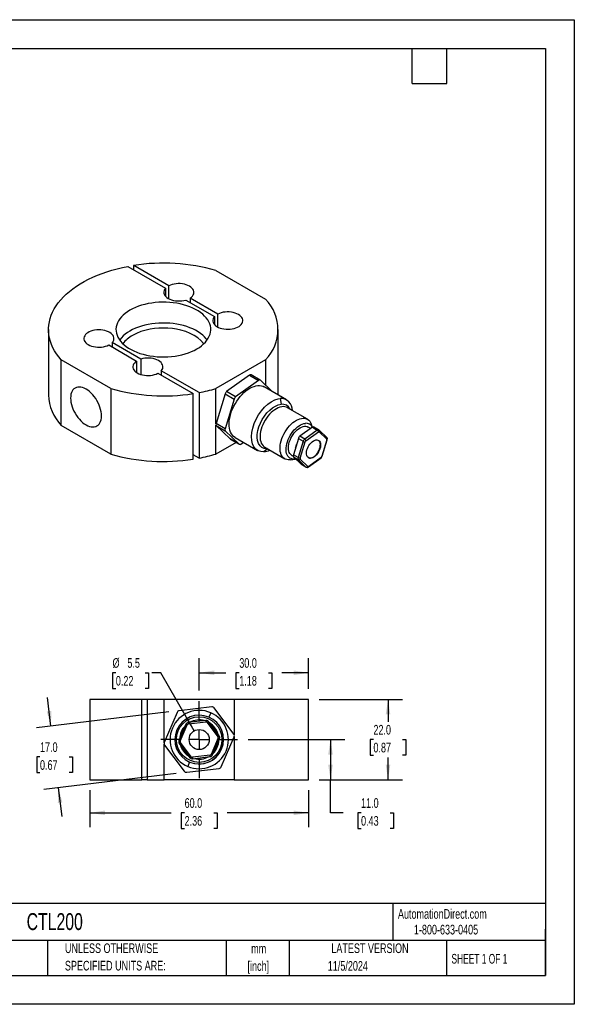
# Model space of a CAD drawing. Header units: millimetres. Extents: x 0 to 349, y 0 to 270.
# Tile 2 of 2: x 197 to 349, y 0 to 270. Entities that reach past the tile are written whole.
import ezdxf

# ---------------------------------------------------------------- set-up
doc = ezdxf.new("R2010")
doc.units = ezdxf.units.MM
doc.header["$LTSCALE"] = 1.25
doc.linetypes.add('CENTERX2', pattern=[20.32, 12.7, -2.54, 2.54, -2.54])
doc.layers.add('CENTER', color=40, linetype='CENTERX2')
doc.layers.add('DIMENSIONS', color=140, linetype='Continuous', lineweight=25)
doc.layers.add('TEXT', color=140, linetype='Continuous', lineweight=25)
doc.styles.add('SLDTEXTSTYLE0', font='TXT', dxfattribs={"width": 0.7})
doc.styles.add('SLDTEXTSTYLE1', font='TXT', dxfattribs={"width": 0.65})
doc.dimstyles.new('SLDDIMSTYLE2', dxfattribs={"dimtxt": 2.69751, "dimasz": 4.1275, "dimexe": 0, "dimexo": 0.0625, "dimgap": 0.674377, "dimtad": 0, "dimtih": 1, "dimtoh": 1, "dimdec": 1, "dimrnd": 1e-09, "dimzin": 4, "dimdsep": 46, "dimtxsty": 'SLDTEXTSTYLE0', "dimsah": 1, "dimcen": 0.09, "dimadec": 0, "dimazin": 1, "dimtfac": 1, "dimtdec": 1, "dimtmove": 0, "dimatfit": 0, "dimfxl": 0, "dimfrac": 2, "dimtolj": 1, "dimtzin": 12, "dimarcsym": 0})
doc.dimstyles.new('SLDDIMSTYLE4', dxfattribs={"dimtxt": 2.69751, "dimasz": 4.1275, "dimexe": 0, "dimexo": 0.0625, "dimgap": 0.674377, "dimtad": 0, "dimtih": 1, "dimtoh": 1, "dimdec": 1, "dimrnd": 1e-09, "dimzin": 4, "dimdsep": 46, "dimtxsty": 'SLDTEXTSTYLE0', "dimsah": 1, "dimcen": 0.09, "dimadec": 0, "dimazin": 1, "dimtfac": 1, "dimtdec": 1, "dimtofl": 0, "dimtmove": 0, "dimatfit": 3, "dimfxl": 0, "dimfrac": 2, "dimtolj": 1, "dimtzin": 12, "dimarcsym": 0})
doc.dimstyles.new('SLDDIMSTYLE5', dxfattribs={"dimtxt": 2.69751, "dimasz": 4.1275, "dimexe": 0, "dimexo": 0.0625, "dimgap": 0.674377, "dimtad": 0, "dimtih": 1, "dimtoh": 1, "dimdec": 1, "dimrnd": 1e-09, "dimzin": 12, "dimdsep": 46, "dimtxsty": 'SLDTEXTSTYLE0', "dimsah": 1, "dimcen": 0, "dimadec": 0, "dimazin": 3, "dimtfac": 1, "dimtdec": 1, "dimtofl": 0, "dimtmove": 0, "dimatfit": 3, "dimfxl": 0, "dimfrac": 2, "dimtolj": 1, "dimtzin": 12, "dimarcsym": 0})

# ---------------------------------------------------------------- blocks, each defined once
blk = doc.blocks.new('SW_NOTE_0_1')
at = {"layer": 'TEXT', "color": 0, "linetype": 'CENTERX2', "lineweight": 18, "char_height": 2.646, "attachment_point": 2, "style": 'SLDTEXTSTYLE0'}
for s, insert in [('mm', (3.56, 3.41)), ('[inch]', (3.45, -1.37))]:
    blk.add_mtext(s, dxfattribs=dict(at, insert=insert))
blk = doc.blocks.new('SW_NOTE_0_2')
at = {"layer": 'TEXT', "color": 0, "linetype": 'CENTERX2', "lineweight": 18, "char_height": 2.6458, "attachment_point": 1, "style": 'SLDTEXTSTYLE0'}
for s, insert in [('UNLESS OTHERWISE', (0, 3.41)), ('SPECIFIED UNITS ARE:', (0, -1.37))]:
    blk.add_mtext(s, dxfattribs=dict(at, insert=insert))
blk = doc.blocks.new('_D_6')
at = {"layer": 'DIMENSIONS'}
for p, q in [((205.67, 76.23), (204.72, 84.11)), ((238.04, 80.13), (201.72, 75.76)), ((202.67, 67.8), (201.77, 67.8)), ((201.77, 67.8), (201.77, 63.51)), ((210.69, 67.8), (211.59, 67.8)), ((211.59, 67.8), (211.59, 63.51)), ((201.77, 63.51), (202.67, 63.51)), ((240.07, 63.25), (203.75, 58.88)), ((211.59, 63.51), (210.69, 63.51)), ((207.69, 59.36), (208.64, 51.48))]:
    blk.add_line(p, q, dxfattribs=at)
for points in [[(205.67, 76.23), (205.8, 80.41), (204.54, 80.26)], [(207.69, 59.36), (207.56, 55.18), (208.82, 55.33)]]:
    blk.add_solid(points, dxfattribs=at)
at = {"layer": 'DIMENSIONS', "char_height": 2.646, "attachment_point": 1, "style": 'SLDTEXTSTYLE0'}
for s, insert in [('17.0', (202.67, 71.81)), ('0.67', (202.67, 66.92))]:
    blk.add_mtext(s, dxfattribs=dict(at, insert=insert))
blk = doc.blocks.new('_D_7')
at = {"layer": 'DIMENSIONS'}
for p, q in [((279.23, 83.57), (302.12, 83.57)), ((298.15, 83.57), (298.15, 77.46)), ((294.14, 72.57), (293.24, 72.57)), ((293.24, 72.57), (293.24, 68.28)), ((302.16, 72.57), (303.06, 72.57)), ((303.06, 72.57), (303.06, 68.28)), ((293.24, 68.28), (294.14, 68.28)), ((298.15, 61.57), (298.15, 67.67)), ((303.06, 68.28), (302.16, 68.28)), ((279.23, 61.57), (302.12, 61.57))]:
    blk.add_line(p, q, dxfattribs=at)
for points in [[(298.15, 83.57), (297.51, 79.44), (298.78, 79.44)], [(298.15, 61.57), (298.78, 65.69), (297.51, 65.69)]]:
    blk.add_solid(points, dxfattribs=at)
at = {"layer": 'DIMENSIONS', "char_height": 2.646, "attachment_point": 1, "style": 'SLDTEXTSTYLE0'}
for s, insert in [('22.0', (294.14, 76.58)), ('0.87', (294.14, 71.69))]:
    blk.add_mtext(s, dxfattribs=dict(at, insert=insert))
blk = doc.blocks.new('_D_8')
at = {"layer": 'DIMENSIONS'}
for p, q in [((246.35, 85.98), (246.35, 94.84)), ((276.35, 86.44), (276.35, 94.84)), ((246.35, 90.87), (253.69, 90.87)), ((257.34, 90.87), (256.44, 90.87)), ((256.44, 90.87), (256.44, 86.58)), ((265.36, 90.87), (266.27, 90.87)), ((266.27, 90.87), (266.27, 86.58)), ((276.35, 90.87), (269.02, 90.87)), ((256.44, 86.58), (257.34, 86.58)), ((266.27, 86.58), (265.36, 86.58))]:
    blk.add_line(p, q, dxfattribs=at)
for points in [[(246.35, 90.87), (250.48, 90.24), (250.48, 91.51)], [(276.35, 90.87), (272.22, 91.51), (272.22, 90.24)]]:
    blk.add_solid(points, dxfattribs=at)
at = {"layer": 'DIMENSIONS', "char_height": 2.646, "attachment_point": 1, "style": 'SLDTEXTSTYLE0'}
for s, insert in [('30.0', (257.34, 94.89)), ('1.18', (257.34, 90))]:
    blk.add_mtext(s, dxfattribs=dict(at, insert=insert))
blk = doc.blocks.new('_D_9')
at = {"layer": 'DIMENSIONS'}
for p, q in [((223.48, 90.87), (222.58, 90.87)), ((222.58, 90.87), (222.58, 86.58)), ((231.5, 90.87), (232.41, 90.87)), ((232.41, 90.87), (232.41, 86.58)), ((235.78, 90.87), (233.31, 90.87)), ((244.98, 74.95), (235.78, 90.87)), ((222.58, 86.58), (223.48, 86.58)), ((232.41, 86.58), (231.5, 86.58))]:
    blk.add_line(p, q, dxfattribs=at)
blk.add_solid([(244.98, 74.95), (243.46, 78.84), (242.36, 78.2)], dxfattribs=at)
at = {"layer": 'DIMENSIONS', "char_height": 2.646, "attachment_point": 1, "style": 'SLDTEXTSTYLE0'}
for s, insert in [('%%c', (222.57, 94.89)), ('5.5', (226.64, 94.89)), ('0.22', (223.48, 90))]:
    blk.add_mtext(s, dxfattribs=dict(at, insert=insert))
blk = doc.blocks.new('_D_10')
at = {"layer": 'DIMENSIONS'}
for p, q in [((259.77, 72.57), (286.33, 72.57)), ((282.36, 72.57), (282.36, 61.57)), ((279.23, 61.57), (286.33, 61.57)), ((282.36, 52.48), (282.36, 61.57)), ((285.88, 52.48), (282.36, 52.48)), ((290.75, 52.48), (289.84, 52.48)), ((289.84, 52.48), (289.84, 48.2)), ((298.76, 52.48), (299.67, 52.48)), ((299.67, 52.48), (299.67, 48.2)), ((289.84, 48.2), (290.75, 48.2)), ((299.67, 48.2), (298.76, 48.2))]:
    blk.add_line(p, q, dxfattribs=at)
for points in [[(282.36, 72.57), (281.73, 68.44), (283, 68.44)], [(282.36, 61.57), (283, 65.69), (281.73, 65.69)]]:
    blk.add_solid(points, dxfattribs=at)
at = {"layer": 'DIMENSIONS', "char_height": 2.646, "attachment_point": 1, "style": 'SLDTEXTSTYLE0'}
for s, insert in [('11.0', (290.75, 56.5)), ('0.43', (290.75, 51.61))]:
    blk.add_mtext(s, dxfattribs=dict(at, insert=insert))
blk = doc.blocks.new('_D_11')
at = {"layer": 'DIMENSIONS'}
for p, q in [((216.35, 58.69), (216.35, 48.52)), ((276.35, 58.69), (276.35, 48.52)), ((216.35, 52.48), (238.69, 52.48)), ((242.34, 52.48), (241.44, 52.48)), ((241.44, 52.48), (241.44, 48.2)), ((250.36, 52.48), (251.27, 52.48)), ((251.27, 52.48), (251.27, 48.2)), ((276.35, 52.48), (254.02, 52.48)), ((241.44, 48.2), (242.34, 48.2)), ((251.27, 48.2), (250.36, 48.2))]:
    blk.add_line(p, q, dxfattribs=at)
for points in [[(216.35, 52.48), (220.48, 51.85), (220.48, 53.12)], [(276.35, 52.48), (272.22, 53.12), (272.22, 51.85)]]:
    blk.add_solid(points, dxfattribs=at)
at = {"layer": 'DIMENSIONS', "char_height": 2.646, "attachment_point": 1, "style": 'SLDTEXTSTYLE0'}
for s, insert in [('60.0', (242.34, 56.5)), ('2.36', (242.34, 51.61))]:
    blk.add_mtext(s, dxfattribs=dict(at, insert=insert))
blk = doc.blocks.new('SW_CENTERMARKSYMBOL_1')
at = {"layer": 'CENTER', "color": 0}
for p, q in [((0, 5.08), (0, 10.54)), ((-5.08, 0), (-10.54, 0)), ((0, 0), (-2.54, 0)), ((0, 0), (0, 2.54)), ((0, 0), (0, -2.54)), ((0, 0), (2.54, 0)), ((5.08, 0), (10.54, 0)), ((0, -5.08), (0, -10.54))]:
    blk.add_line(p, q, dxfattribs=at)

msp = doc.modelspace()

# ---------------------------------------------------------------- linework, layer by layer
at = {"color": 7, "linetype": 'Continuous'}
for p, q in [((0, 269.88), (349.25, 269.88)), ((349.25, 269.88), (349.25, 0)), ((349.25, 0), (0, 0))]:
    msp.add_line(p, q, dxfattribs=at)
for p, q in [((238.03, 196.94), (228.37, 202.52)), ((228.37, 201.29), (228.37, 202.52)), ((226.73, 202.24), (237.1, 196.25)), ((250.94, 201.12), (264.53, 193.28)), ((237.1, 196.25), (237.1, 194.06)), ((238.03, 193.37), (238.03, 196.94)), ((242.66, 193.04), (250.54, 188.49)), ((251.47, 189.18), (243.85, 193.58)), ((243.85, 193.58), (243.85, 192.35)), ((251.47, 185.62), (251.47, 189.18)), ((250.54, 188.49), (250.54, 186.31)), ((205.02, 184.95), (205.02, 166.99)), ((268.02, 167.02), (268.02, 184.95)), ((230.38, 176.86), (222.51, 181.41)), ((222.51, 181.41), (222.51, 180.18)), ((221.58, 180.72), (229.19, 176.32)), ((222.1, 168.78), (208.52, 176.63)), ((208.52, 158.66), (208.52, 176.63)), ((229.19, 176.32), (229.19, 173.17)), ((230.38, 176.86), (230.38, 172.63)), ((264.53, 176.63), (250.94, 168.78)), ((264.53, 176.63), (264.53, 169.71)), ((235.01, 172.96), (244.68, 167.39)), ((246.31, 167.67), (235.94, 173.65)), ((235.94, 173.65), (235.94, 172.43)), ((260.16, 172.45), (253.88, 167.95)), ((262.63, 171.02), (256.35, 166.52)), ((260.16, 172.45), (262.63, 171.02)), ((263.07, 171.1), (260.6, 172.53)), ((266.26, 168.04), (263.12, 171.06)), ((222.1, 168.78), (222.1, 150.82)), ((244.68, 149.42), (244.68, 167.39)), ((246.31, 167.67), (246.31, 149.7)), ((250.94, 159.1), (250.94, 168.78)), ((253.45, 167.34), (250.97, 159.18)), ((253.45, 167.34), (255.93, 165.91)), ((256.35, 166.52), (253.88, 167.95)), ((270.33, 165.69), (264.21, 169.22)), ((255.93, 165.91), (253.44, 157.75)), ((268.56, 166.05), (268.83, 164.48)), ((270.58, 163.52), (270.55, 163.54)), ((276.06, 160.36), (270.58, 163.52)), ((222.1, 150.82), (208.52, 158.66)), ((250.94, 150.82), (250.94, 158.76)), ((253.44, 157.75), (250.97, 159.18)), ((251.03, 158.61), (253.5, 157.18)), ((251.03, 158.61), (254.82, 154.96)), ((253.5, 157.18), (257.3, 153.53)), ((277.42, 158.15), (273.98, 155.69)), ((278.73, 157.4), (275.28, 154.93)), ((275.6, 154.46), (279.05, 156.93)), ((276.96, 157.82), (276.25, 158.23)), ((277.46, 158.18), (277.07, 159.15)), ((277.42, 158.15), (278.73, 157.4)), ((279.17, 157.48), (277.86, 158.23)), ((281.35, 155.4), (279.27, 157.4)), ((279.27, 156.95), (281.35, 154.94)), ((256.46, 154), (250.94, 150.82)), ((257.3, 153.53), (254.82, 154.96)), ((254.87, 154.92), (257.35, 153.49)), ((256.21, 155.37), (262.33, 151.83)), ((257.79, 153.57), (258.47, 154.06)), ((273.55, 155.07), (272.19, 150.6)), ((274.86, 154.32), (273.5, 149.85)), ((273.55, 155.07), (274.86, 154.32)), ((275.28, 154.93), (273.98, 155.69)), ((274.04, 149.7), (275.4, 154.18)), ((281.38, 154.68), (280.02, 150.21)), ((280.12, 150.25), (281.48, 154.72)), ((265.08, 152.27), (264.11, 151.47)), ((264.33, 152.7), (269.81, 149.53)), ((264.33, 152.7), (264.35, 152.69)), ((246.31, 149.7), (244.68, 150.65)), ((271.36, 149.27), (272.64, 149.44)), ((271.75, 150.44), (272.16, 150.2)), ((273.5, 149.85), (272.19, 150.6)), ((272.25, 150.03), (273.56, 149.27)), ((272.25, 150.03), (274.33, 148.03)), ((273.56, 149.27), (275.64, 147.27)), ((276.15, 147.43), (274.07, 149.44)), ((276.33, 147.29), (279.77, 149.76)), ((279.82, 149.92), (276.38, 147.45)), ((280.03, 150.05), (280.12, 150.25)), ((275.64, 147.27), (274.33, 148.03)), ((274.38, 147.99), (275.69, 147.23)), ((216.35, 83.57), (216.35, 61.57)), ((230.6, 83.57), (216.35, 83.57)), ((230.6, 61.57), (230.6, 83.57)), ((232.1, 83.57), (230.6, 83.57)), ((232.1, 83.57), (232.1, 61.57)), ((236.75, 83.57), (232.1, 83.57)), ((236.75, 71.71), (236.75, 83.57)), ((255.96, 83.57), (236.75, 83.57)), ((249.78, 81.54), (240.89, 80.47)), ((255.84, 74.08), (250.47, 81.24)), ((255.96, 83.57), (255.96, 73.85)), ((276.35, 83.57), (255.96, 83.57)), ((276.35, 61.57), (276.35, 83.57)), ((240.29, 80.02), (236.78, 71.79)), ((249.5, 79.92), (248.98, 78.71)), ((242.72, 76.79), (240.79, 72.27)), ((241.16, 72.12), (243.09, 76.63)), ((243.09, 76.63), (242.72, 76.79)), ((248.19, 77.82), (243.32, 77.24)), ((243.32, 77.24), (243.37, 76.84)), ((243.37, 76.84), (248.24, 77.43)), ((248.24, 77.43), (248.19, 77.82)), ((248.88, 77.53), (248.56, 77.29)), ((248.56, 77.29), (251.5, 73.36)), ((251.82, 73.6), (248.88, 77.53)), ((251.55, 73.01), (249.62, 68.5)), ((251.5, 73.36), (251.82, 73.6)), ((251.91, 72.86), (251.55, 73.01)), ((252.41, 65.11), (255.93, 73.34)), ((255.96, 73.42), (255.96, 61.57)), ((236.75, 61.57), (236.75, 71.29)), ((236.87, 71.05), (242.23, 63.89)), ((240.79, 72.27), (241.16, 72.12)), ((241.2, 71.77), (240.88, 71.53)), ((240.88, 71.53), (243.82, 67.6)), ((244.14, 67.84), (241.2, 71.77)), ((249.99, 68.34), (251.91, 72.86)), ((243.82, 67.6), (244.14, 67.84)), ((249.34, 68.29), (244.47, 67.71)), ((244.47, 67.71), (244.51, 67.31)), ((244.51, 67.31), (249.39, 67.89)), ((249.39, 67.89), (249.34, 68.29)), ((249.62, 68.5), (249.99, 68.34)), ((243.72, 66.42), (243.21, 65.21)), ((242.92, 63.59), (251.81, 64.66)), ((216.35, 61.57), (230.6, 61.57)), ((232.1, 61.57), (230.6, 61.57)), ((232.1, 61.57), (236.75, 61.57)), ((255.96, 61.57), (236.75, 61.57)), ((255.96, 61.57), (276.35, 61.57))]:
    msp.add_line(p, q)
at = {"flags": 128}
for points in [[(208.52, 176.63), (207.84, 177.43), (207.23, 178.26), (206.69, 179.11), (206.23, 179.96), (205.84, 180.83), (205.53, 181.71), (205.29, 182.6), (205.12, 183.5), (205.04, 184.39), (205.03, 185.29), (205.1, 186.19), (205.24, 187.09), (205.46, 187.98), (205.76, 188.86), (206.13, 189.73), (206.58, 190.59), (207.1, 191.44), (207.69, 192.27), (208.35, 193.09), (209.08, 193.88), (209.88, 194.65), (210.74, 195.4), (211.67, 196.12), (212.65, 196.82), (213.7, 197.48), (214.8, 198.12), (215.95, 198.72), (217.16, 199.29), (218.41, 199.83), (219.71, 200.33), (221.04, 200.79), (222.42, 201.21), (223.83, 201.59), (225.27, 201.93), (226.73, 202.24)], [(243.85, 193.58), (244.2, 193.84), (244.48, 194.12), (244.69, 194.42), (244.83, 194.74), (244.89, 195.06), (244.87, 195.39), (244.78, 195.71), (244.61, 196.02), (244.36, 196.32), (244.05, 196.59), (243.68, 196.84), (243.26, 197.05), (242.78, 197.23), (242.27, 197.37), (241.73, 197.47), (241.17, 197.53), (240.61, 197.54), (240.04, 197.5), (239.5, 197.42), (238.97, 197.3), (238.48, 197.14), (238.03, 196.94)], [(237.1, 196.25), (236.87, 195.94), (236.72, 195.62), (236.65, 195.29), (236.65, 194.96), (236.74, 194.63), (236.91, 194.31), (237.15, 194), (237.47, 193.72), (237.85, 193.47), (238.29, 193.25), (238.77, 193.07), (239.3, 192.93), (239.85, 192.83), (240.42, 192.78), (241, 192.78), (241.57, 192.82), (242.13, 192.91), (242.66, 193.04)], [(245.71, 179.64), (246.39, 180.07), (247.01, 180.52), (247.57, 180.99), (248.06, 181.49), (248.48, 182.01), (248.84, 182.55), (249.12, 183.1), (249.33, 183.66), (249.46, 184.23), (249.52, 184.81), (249.5, 185.38), (249.41, 185.95), (249.24, 186.52), (248.99, 187.08), (248.67, 187.62), (248.28, 188.15), (247.82, 188.66), (247.3, 189.15), (246.71, 189.61), (246.06, 190.05), (245.36, 190.46), (244.6, 190.83), (243.8, 191.17), (242.95, 191.47), (242.07, 191.74), (241.15, 191.96), (240.21, 192.15), (239.24, 192.29), (238.26, 192.39), (237.27, 192.44), (236.27, 192.45), (235.28, 192.42), (234.29, 192.34), (233.32, 192.22), (232.36, 192.06), (231.43, 191.86), (230.53, 191.61), (229.67, 191.33), (228.84, 191.01), (228.06, 190.65), (227.33, 190.26), (226.65, 189.84), (226.03, 189.39), (225.48, 188.91), (224.99, 188.41), (224.56, 187.89), (224.21, 187.35), (223.92, 186.8), (223.72, 186.24), (223.58, 185.67), (223.52, 185.09), (223.54, 184.52), (223.64, 183.95), (223.81, 183.38), (224.06, 182.82), (224.37, 182.28), (224.76, 181.75), (225.22, 181.24), (225.75, 180.75), (226.34, 180.29), (226.98, 179.85), (227.69, 179.44), (228.45, 179.07), (229.25, 178.73), (230.09, 178.43), (230.98, 178.16), (231.89, 177.94), (232.84, 177.75), (233.8, 177.61), (234.78, 177.51), (235.78, 177.46), (236.77, 177.45), (237.77, 177.48), (238.75, 177.56), (239.73, 177.68), (240.68, 177.84), (241.61, 178.05), (242.51, 178.29), (243.38, 178.57), (244.2, 178.9), (244.98, 179.25), (245.71, 179.64)], [(250.54, 188.49), (250.31, 188.19), (250.16, 187.88), (250.08, 187.55), (250.09, 187.23), (250.17, 186.9), (250.32, 186.59), (250.55, 186.29), (250.85, 186.01), (251.21, 185.76), (251.63, 185.54), (252.1, 185.35), (252.6, 185.2), (253.14, 185.1), (253.7, 185.04), (254.26, 185.02), (254.83, 185.05), (255.38, 185.12), (255.91, 185.23), (256.41, 185.39), (256.87, 185.58), (257.27, 185.81), (257.62, 186.07), (257.9, 186.35), (258.12, 186.66), (258.26, 186.97), (258.32, 187.3), (258.31, 187.63), (258.21, 187.95), (258.05, 188.26), (257.81, 188.56), (257.5, 188.83), (257.13, 189.08), (256.7, 189.29), (256.23, 189.47), (255.71, 189.62), (255.17, 189.71), (254.61, 189.77), (254.05, 189.78), (253.48, 189.75), (252.93, 189.67), (252.41, 189.54), (251.91, 189.38), (251.47, 189.18)], [(248.54, 182.09), (248.28, 182.44), (247.82, 182.95), (247.3, 183.43), (246.71, 183.9), (246.06, 184.33), (245.36, 184.74), (244.6, 185.12), (243.8, 185.45), (242.95, 185.76), (242.07, 186.02), (241.15, 186.25), (240.21, 186.43), (239.24, 186.57), (238.26, 186.67), (237.27, 186.73), (236.27, 186.74), (235.28, 186.71), (234.29, 186.63), (233.32, 186.51), (232.36, 186.35), (231.43, 186.14), (230.53, 185.9), (229.67, 185.61), (228.84, 185.29), (228.06, 184.93), (227.33, 184.54), (226.65, 184.12), (226.03, 183.67), (225.48, 183.19), (224.99, 182.69), (224.56, 182.17), (224.5, 182.09)], [(222.51, 181.41), (222.73, 181.71), (222.89, 182.02), (222.96, 182.35), (222.96, 182.67), (222.88, 183), (222.72, 183.31), (222.49, 183.61), (222.2, 183.89), (221.83, 184.14), (221.42, 184.36), (220.95, 184.55), (220.44, 184.7), (219.91, 184.8), (219.35, 184.87), (218.78, 184.88), (218.22, 184.86), (217.67, 184.78), (217.13, 184.67), (216.64, 184.51), (216.18, 184.32), (215.77, 184.09), (215.42, 183.83), (215.14, 183.55), (214.93, 183.25), (214.79, 182.93), (214.72, 182.6), (214.74, 182.28), (214.83, 181.95), (215, 181.64), (215.24, 181.34), (215.55, 181.07), (215.92, 180.82), (216.35, 180.61), (216.82, 180.43), (217.33, 180.29), (217.87, 180.19), (218.43, 180.13), (219, 180.12), (219.56, 180.16), (220.11, 180.24), (220.64, 180.36), (221.13, 180.52), (221.58, 180.72)], [(247.6, 181.07), (247.54, 181.17), (246.83, 181.97), (245.98, 182.68), (245.01, 183.32), (243.91, 183.88), (242.67, 184.37), (241.29, 184.78), (240.15, 185.02), (238.98, 185.2), (237.76, 185.31), (236.52, 185.35), (235.29, 185.31), (234.06, 185.2), (232.89, 185.02), (231.76, 184.78), (230.38, 184.37), (229.13, 183.88), (228.04, 183.32)], [(229.19, 176.32), (228.85, 176.07), (228.57, 175.78), (228.36, 175.48), (228.22, 175.16), (228.16, 174.84), (228.18, 174.51), (228.27, 174.19), (228.44, 173.88), (228.68, 173.58), (228.99, 173.31), (229.36, 173.06), (229.79, 172.85), (230.26, 172.67), (230.77, 172.53), (231.31, 172.43), (231.87, 172.38), (232.44, 172.37), (233, 172.4), (233.55, 172.48), (234.07, 172.6), (234.57, 172.76), (235.01, 172.96)], [(235.94, 173.65), (236.17, 173.96), (236.33, 174.28), (236.4, 174.61), (236.39, 174.94), (236.3, 175.27), (236.13, 175.59), (235.89, 175.9), (235.58, 176.18), (235.2, 176.43), (234.76, 176.65), (234.27, 176.83), (233.75, 176.97), (233.2, 177.07), (232.63, 177.12), (232.05, 177.12), (231.47, 177.08), (230.92, 176.99), (230.38, 176.86)], [(215.31, 168.62), (214.83, 168.87), (214.37, 169.04), (213.91, 169.16), (213.47, 169.2), (213.05, 169.17), (212.66, 169.08), (212.31, 168.92), (211.99, 168.69), (211.72, 168.4), (211.49, 168.06), (211.3, 167.65), (211.17, 167.2), (211.09, 166.71), (211.07, 166.17), (211.09, 165.61), (211.17, 165.02), (211.3, 164.42), (211.49, 163.8), (211.72, 163.19), (211.99, 162.58), (212.31, 161.99), (212.66, 161.42), (213.05, 160.88), (213.47, 160.37), (213.91, 159.91), (214.37, 159.49), (214.83, 159.13), (215.31, 158.82), (215.78, 158.58), (216.25, 158.4), (216.71, 158.29), (217.15, 158.25), (217.57, 158.27), (217.95, 158.37), (218.31, 158.53), (218.63, 158.75), (218.9, 159.04), (219.13, 159.39), (219.31, 159.79), (219.45, 160.24), (219.53, 160.74), (219.55, 161.27), (219.53, 161.84), (219.45, 162.43), (219.31, 163.03), (219.13, 163.64), (218.9, 164.26), (218.63, 164.86), (218.31, 165.46), (217.95, 166.03), (217.57, 166.57), (217.15, 167.07), (216.71, 167.54), (216.25, 167.95), (215.78, 168.32), (215.31, 168.62)], [(256.21, 155.37), (256.17, 155.39), (255.8, 155.66), (255.47, 155.99), (255.19, 156.38), (254.96, 156.83), (254.78, 157.33), (254.65, 157.88), (254.58, 158.47), (254.55, 159.1), (254.59, 159.76), (254.68, 160.44), (254.82, 161.15), (255.01, 161.86), (255.25, 162.58), (255.54, 163.29), (255.88, 163.99), (256.26, 164.68), (256.67, 165.35), (257.12, 165.98), (257.6, 166.58), (258.1, 167.14), (258.63, 167.65), (259.17, 168.11), (259.72, 168.52), (260.27, 168.86), (260.83, 169.14), (261.38, 169.36), (261.91, 169.51), (262.43, 169.58), (262.93, 169.59), (263.41, 169.53), (263.85, 169.4), (264.21, 169.22)], [(264.11, 151.47), (263.27, 151.5), (262.51, 151.74), (261.87, 152.17), (261.35, 152.79), (260.97, 153.59), (260.74, 154.53), (260.67, 155.59), (260.77, 156.73), (261.02, 157.94), (261.42, 159.17), (261.96, 160.39), (262.63, 161.56), (263.4, 162.65), (264.26, 163.63), (265.17, 164.48), (266.11, 165.16), (267.06, 165.66), (268, 165.96), (268.56, 166.05)], [(265.03, 152.3), (264.64, 152.3), (264.2, 152.38), (263.56, 152.66), (263.03, 153.12), (262.63, 153.75), (262.37, 154.53), (262.28, 155.32), (262.29, 156.19), (262.43, 157.24), (262.73, 158.33), (263.13, 159.33), (263.64, 160.29), (264.24, 161.25), (264.92, 162.12), (265.69, 162.89), (266.49, 163.52), (267.26, 163.98), (268.01, 164.3), (268.83, 164.48)], [(270.55, 163.54), (270.24, 163.68), (269.84, 163.78), (269.42, 163.82), (268.97, 163.78), (268.5, 163.67), (268.02, 163.5), (267.54, 163.26), (267.05, 162.96), (266.57, 162.6), (266.1, 162.18), (265.65, 161.72), (265.21, 161.21), (264.81, 160.66), (264.43, 160.09), (264.1, 159.49), (263.8, 158.87), (263.55, 158.24), (263.35, 157.61), (263.19, 156.99), (263.09, 156.38), (263.04, 155.79), (263.05, 155.23), (263.11, 154.71), (263.22, 154.23), (263.38, 153.79), (263.59, 153.41), (263.85, 153.08), (264.15, 152.81), (264.33, 152.7)], [(271.36, 149.27), (271.2, 149.25), (270.77, 149.25), (270.36, 149.31), (269.98, 149.45), (269.63, 149.65), (269.33, 149.92), (269.07, 150.24), (268.86, 150.63), (268.7, 151.06), (268.59, 151.55), (268.53, 152.07), (268.52, 152.63), (268.57, 153.22), (268.67, 153.83), (268.83, 154.45), (269.03, 155.08), (269.28, 155.7), (269.58, 156.32), (269.91, 156.92), (270.29, 157.5), (270.69, 158.05), (271.13, 158.55), (271.58, 159.02), (272.05, 159.43), (272.53, 159.79), (273.02, 160.1), (273.5, 160.33), (273.98, 160.51), (274.45, 160.61), (274.9, 160.65), (275.32, 160.62), (275.72, 160.52), (276.08, 160.35), (276.4, 160.12), (276.68, 159.82), (276.92, 159.46), (277.07, 159.15)], [(272.83, 149.47), (272.71, 149.45), (272.3, 149.42), (271.91, 149.45), (271.55, 149.56), (271.22, 149.73), (270.93, 149.96), (270.69, 150.26), (270.49, 150.61), (270.34, 151.02), (270.24, 151.47), (270.2, 151.96), (270.2, 152.49), (270.27, 153.04), (270.38, 153.61), (270.54, 154.19), (270.76, 154.77), (271.02, 155.34), (271.32, 155.91), (271.66, 156.45), (272.03, 156.96), (272.43, 157.43), (272.85, 157.86), (273.28, 158.24), (273.73, 158.57), (274.18, 158.83), (274.63, 159.03), (275.07, 159.17), (275.5, 159.24), (275.5, 159.24)], [(271.75, 150.44), (271.72, 150.45), (271.45, 150.66), (271.23, 150.93), (271.05, 151.26), (270.92, 151.64), (270.84, 152.07), (270.82, 152.54), (270.85, 153.04), (270.94, 153.56), (271.07, 154.09), (271.26, 154.63), (271.5, 155.16), (271.77, 155.68), (272.09, 156.17), (272.44, 156.64), (272.81, 157.06), (273.21, 157.44), (273.62, 157.76), (274.03, 158.03), (274.45, 158.23), (274.86, 158.37), (275.25, 158.43), (275.62, 158.43), (275.96, 158.36), (276.25, 158.23)], [(279.17, 156.98), (279.11, 156.97), (279.05, 156.93)], [(279.27, 157.4), (279.26, 157.4), (279.16, 157.47)], [(279.27, 156.95), (279.23, 156.98), (279.17, 156.98)], [(254.82, 154.96), (254.87, 154.92), (254.87, 154.92)], [(276.95, 149.68), (276.66, 149.7), (276.4, 149.78), (276.17, 149.93), (275.99, 150.15), (275.86, 150.42), (275.79, 150.75), (275.77, 151.12), (275.8, 151.52), (275.89, 151.94), (276.04, 152.36), (276.23, 152.78), (276.46, 153.19), (276.73, 153.56), (277.03, 153.9), (277.34, 154.18), (277.67, 154.41), (278, 154.58), (278.32, 154.68), (278.62, 154.7), (278.9, 154.65), (279.14, 154.54), (279.35, 154.35), (279.5, 154.1), (279.6, 153.8), (279.65, 153.45), (279.65, 153.07), (279.58, 152.66), (279.47, 152.23), (279.3, 151.81), (279.09, 151.4), (278.83, 151), (278.55, 150.65), (278.24, 150.34), (277.92, 150.08), (277.59, 149.88), (277.26, 149.75), (276.95, 149.68)], [(276.88, 149.73), (277.19, 149.79), (277.52, 149.92), (277.85, 150.12), (278.17, 150.38), (278.48, 150.69), (278.76, 151.05), (279.02, 151.44), (279.23, 151.85), (279.39, 152.27), (279.51, 152.7), (279.57, 153.11), (279.58, 153.49), (279.53, 153.84), (279.43, 154.14), (279.28, 154.39), (279.07, 154.58), (279.05, 154.59)], [(281.48, 154.72), (281.48, 154.72), (281.46, 154.7), (281.43, 154.68), (281.38, 154.68)], [(272.8, 152.6), (272.91, 153.03), (273.06, 153.46)], [(280.02, 150.21), (280.07, 150.21), (280.1, 150.23), (280.12, 150.24), (280.12, 150.25)], [(274.33, 148.03), (274.38, 147.99), (274.38, 147.99)], [(275.69, 147.23), (275.69, 147.24), (275.64, 147.27)], [(276.15, 147.43), (276.19, 147.41), (276.25, 147.4)], [(276.25, 147.4), (276.31, 147.42), (276.38, 147.45)], [(248.42, 77.4), (248.33, 77.43), (248.24, 77.43)], [(248.56, 77.29), (248.5, 77.35), (248.42, 77.4)], [(244.14, 67.84), (244.21, 67.78), (244.29, 67.73)], [(244.29, 67.73), (244.37, 67.71), (244.47, 67.71)]]:
    msp.add_lwpolyline(points, dxfattribs=at)
for radius in [6.25, 2.75]:
    msp.add_circle((246.35, 72.57), radius)
for centre, radius, start, end in [((236.49, 150.73), 52.42, 73.997, 98.9148), ((256.14, 184.95), 11.82, 315.218, 44.782), ((231.44, 176.77), 7.38, 117.4867, 144.3936), ((260.44, 172.13), 0.428, 68.7293, 131.4693), ((262.9, 170.75), 0.379, 54.6078, 134.9639), ((236.55, 219.17), 52.42, 253.997, 278.9148), ((237.71, 213.47), 46.6, 280.6291, 286.4916), ((254.61, 166.99), 1.21, 127.3062, 163.2485), ((217.55, 167.35), 12.54, 181.6664, 223.8816), ((257.08, 165.56), 1.21, 127.3062, 163.2485), ((268.71, 162.82), 3.23, 358.6143, 92.616), ((269.09, 162.08), 2.42, 25.798, 96.0265), ((275.71, 157.31), 1.95, 26.5247, 96.4059), ((251.49, 158.95), 0.575, 156.3307, 216.3147), ((253.97, 157.52), 0.575, 156.3307, 216.3147), ((277.7, 157.83), 0.428, 68.7293, 131.4693), ((279.01, 157.11), 0.403, 66.53, 133.6506), ((278.37, 156.81), 0.691, 9.9268, 58.2243), ((279, 157.17), 0.355, 321.2517, 40.0025), ((274.71, 154.73), 1.21, 127.3062, 163.2485), ((276.02, 153.97), 1.21, 127.3062, 163.2485), ((275.39, 155.26), 1.08, 240.3834, 270.3997), ((274.92, 154.34), 0.691, 9.9268, 58.2243), ((275.94, 154.02), 0.561, 127.2333, 163.3214), ((281.09, 155.17), 0.345, 319.7736, 41.5885), ((280.9, 154.96), 0.624, 338.0292, 44.4753), ((281.14, 154.79), 0.267, 336.2204, 36.425), ((257.52, 153.84), 0.379, 234.6078, 314.9639), ((263.81, 155.61), 4.15, 274.1102, 296.9983), ((236.56, 201.39), 52.6, 254.0409, 278.871), ((237.71, 195.51), 46.6, 280.6291, 286.4916), ((272.71, 150.37), 0.575, 156.3307, 216.3147), ((274.02, 149.62), 0.575, 156.3307, 216.3147), ((274.03, 150.79), 1.08, 240.3834, 270.3997), ((273.72, 149.64), 0.404, 246.3662, 329.1943), ((274.28, 149.6), 0.267, 156.2204, 216.425), ((276.76, 150.74), 1.02, 243.0459, 276.3039), ((279.31, 150.43), 0.815, 304.1772, 331.7591), ((279.66, 149.88), 0.166, 312.2695, 13.4462), ((279.48, 150.37), 0.561, 307.2333, 343.3214), ((275.8, 147.64), 0.404, 246.3662, 329.1943), ((275.97, 147.7), 0.537, 238.6488, 311.1169), ((276.22, 147.41), 0.167, 312.5223, 13.4177), ((249.87, 80.79), 0.75, 36.8574, 96.8574), ((246.35, 72.57), 8, 66.8633, 246.8514), ((246.36, 72.56), 6.69, 66.8946, 246.8201), ((240.98, 79.73), 0.75, 96.8574, 156.8574), ((246.35, 72.57), 8, 246.8633, 66.8514), ((246.35, 72.57), 6.69, 246.8921, 66.8226), ((246.35, 72.57), 8, 66.1789, 75.006), ((246.35, 72.57), 5.38, 135.0876, 178.6271), ((243.41, 76.49), 0.75, 96.8574, 156.8574), ((243.41, 76.49), 0.349, 96.743, 156.9717), ((246.35, 72.57), 5.38, 75.0876, 118.6271), ((248.28, 77.08), 0.75, 36.8574, 96.8574), ((246.35, 72.57), 5.38, 15.0876, 58.6271), ((251.23, 73.15), 0.349, 336.743, 36.9717), ((251.22, 73.15), 0.75, 336.8574, 36.8574), ((255.24, 73.63), 0.75, 336.8574, 36.8574), ((237.47, 71.5), 0.75, 156.8574, 216.8574), ((241.48, 71.98), 0.75, 156.8574, 216.8574), ((241.48, 71.98), 0.349, 156.743, 216.9717), ((246.35, 72.57), 5.38, 195.0876, 238.6271), ((246.35, 72.57), 5.38, 315.0876, 358.6271), ((244.42, 68.05), 0.75, 216.8574, 276.8574), ((246.35, 72.57), 5.38, 255.0876, 298.6271), ((249.3, 68.64), 0.349, 276.743, 336.9717), ((249.3, 68.64), 0.75, 276.8574, 336.8574), ((251.72, 65.41), 0.75, 276.8574, 336.8574), ((242.83, 64.34), 0.75, 216.8574, 276.8574)]:
    msp.add_arc(centre, radius, start, end)
at = {"color": 179, "linetype": 'Continuous', "lineweight": 18}
msp.add_arc((246.39, 72.05), 6.23, 244.6883, 4.7193, dxfattribs=at)
at = {"layer": 'TEXT'}
for p, q in [((7.94, 261.94), (341.31, 261.94)), ((304.8, 252.41), (304.8, 261.94)), ((314.32, 252.41), (314.32, 261.94)), ((341.31, 261.94), (341.31, 7.94)), ((304.8, 252.41), (314.32, 252.41)), ((341.31, 27.66), (7.94, 27.66)), ((299.47, 27.66), (299.47, 17.46)), ((341.31, 7.94), (341.31, 20.64)), ((341.31, 17.46), (7.94, 17.46)), ((204.73, 17.46), (204.73, 7.94)), ((253.78, 17.46), (253.78, 7.94)), ((271.02, 17.46), (271.02, 7.94)), ((314.19, 17.46), (314.19, 7.94)), ((7.94, 7.94), (341.31, 7.94))]:
    msp.add_line(p, q, dxfattribs=at)

# ---------------------------------------------------------------- block references
at = {"layer": 'CENTER'}
msp.add_blockref('SW_CENTERMARKSYMBOL_1', (246.35, 72.57), dxfattribs=at)
at = {"layer": 'TEXT', "linetype": 'CENTERX2', "lineweight": 18}
for name, p in [('SW_NOTE_0_2', (209.51, 13.29)), ('SW_NOTE_0_1', (259.11, 13.19))]:
    msp.add_blockref(name, p, dxfattribs=at)

# ---------------------------------------------------------------- texts
for s, insert, char_height, attachment_point, style in [('CTL200', (199.01, 24.99), 4.63, 1, 'SLDTEXTSTYLE0'), ('AutomationDirect.com', (300.87, 26.1), 2.6458, 1, 'SLDTEXTSTYLE0'), ('1-800-633-0405', (305.24, 21.8), 2.6458, 1, 'SLDTEXTSTYLE0'), ('LATEST VERSION', (293.19, 16.7), 2.6458, 2, 'SLDTEXTSTYLE0'), ('SHEET 1 OF 1', (315.55, 13.81), 2.6458, 1, 'SLDTEXTSTYLE1'), ('11/5/2024', (287.13, 11.86), 2.646, 2, 'SLDTEXTSTYLE0')]:
    msp.add_mtext(s, dxfattribs=dict(at, insert=insert, char_height=char_height, attachment_point=attachment_point, style=style))

# ---------------------------------------------------------------- dimensions: what is measured, and where the dimension line sits
at = {"layer": 'DIMENSIONS'}
dim = msp.add_diameter_dim_2p(p1=(247.73, 70.18), p2=(244.98, 74.95), dimstyle='SLDDIMSTYLE5', dxfattribs=at)
dim.commit()
dim.dimension.update_dxf_attribs({"geometry": '_D_9', "text_midpoint": (227.49, 90.87), "dimtype": 163})
for base, p1, p2, picture, middle in [((246.35, 90.87), (276.35, 83.57), (246.35, 83.11), '_D_8', (261.35, 90.87)), ((216.35, 52.48), (276.35, 61.57), (216.35, 61.57), '_D_11', (246.35, 52.48))]:
    dim = msp.add_linear_dim(base=base, p1=p1, p2=p2, dimstyle='SLDDIMSTYLE4', dxfattribs=at)
    dim.commit()
    dim.dimension.update_dxf_attribs({"geometry": picture, "text_midpoint": middle, "dimtype": 160})
for base, p1, p2, angle, dimstyle, picture, middle in [((207.69, 59.36), (240.89, 80.47), (242.92, 63.59), 276.8574, 'SLDDIMSTYLE2', '_D_6', (206.68, 67.8)), ((298.15, 83.57), (276.35, 61.57), (276.35, 83.57), 90, 'SLDDIMSTYLE4', '_D_7', (298.15, 72.57)), ((282.36, 61.57), (256.89, 72.57), (276.35, 61.57), 90, 'SLDDIMSTYLE4', '_D_10', (282.36, 52.48))]:
    dim = msp.add_linear_dim(base=base, p1=p1, p2=p2, angle=angle, dimstyle=dimstyle, dxfattribs=at)
    dim.commit()
    dim.dimension.update_dxf_attribs({"geometry": picture, "text_midpoint": middle, "dimtype": 160})

doc.saveas('drawing.dxf')
